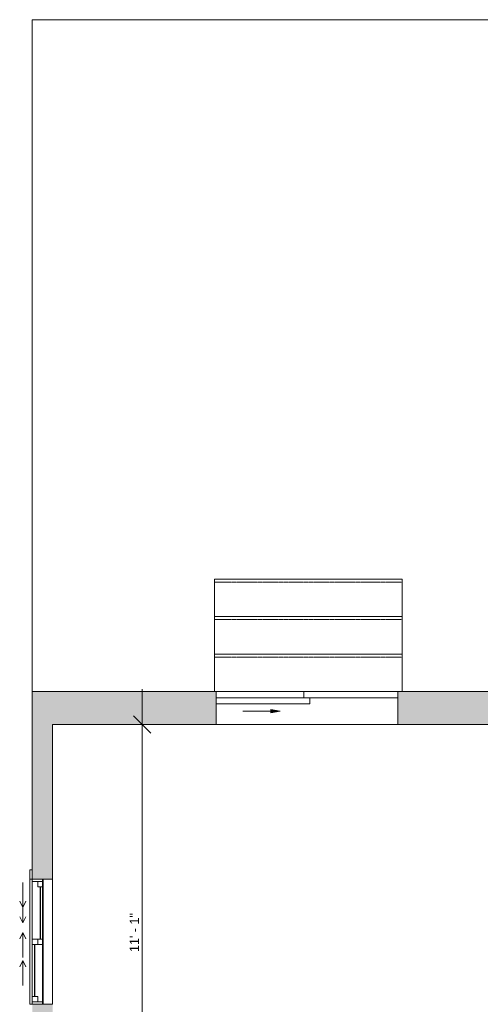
# Model space of a CAD drawing. Header units: inches. Extents: x -243 to 190, y -137 to 471.
# Tile 4 of 5: x -243 to -95, y 152 to 466. Entities that reach past the tile are written whole.
import ezdxf

# ---------------------------------------------------------------- set-up
doc = ezdxf.new("R2010")
doc.units = ezdxf.units.IN
doc.header["$MEASUREMENT"] = 0
doc.linetypes.add('Dash', pattern=[0.23622, 0.11811, -0.11811])
doc.linetypes.add('Overhead', pattern=[0.15625, 0.09375, -0.0625])
for name, color, linetype, lineweight in [('A-ANNO-DIMS', 211, 'Continuous', 9), ('A-ANNO-DIMS-96', 211, 'Continuous', 9), ('A-AREA', 32, 'Continuous', 9), ('A-DETL-GENF', 92, 'Continuous', 9), ('A-DOOR', 31, 'Continuous', 9), ('A-EXTEERIOR SPACES', 90, 'Continuous', 9), ('A-FLOR', 192, 'Continuous', 9), ('A-GLAZ', 151, 'Continuous', 9), ('A-WALL', 90, 'Continuous', 9), ('A-WALL-PATT', 111, 'Continuous', 9), ('S-STRS', 90, 'Continuous', 9)]:
    doc.layers.add(name, color=color, linetype=linetype, lineweight=lineweight)
doc.styles.add('Inter', font='txt', dxfattribs={"height": 3})
doc.dimstyles.new('Linear_-_1_32__Inter__Imperial__SMALL', dxfattribs={"dimscale": 12, "dimtxt": 3.97594, "dimasz": 0.46875, "dimexe": 0.944882, "dimexo": 0.629921, "dimgap": 0, "dimtad": 1, "dimrnd": 0.25, "dimzin": 1, "dimdsep": 46, "dimlunit": 4, "dimtxsty": 'Inter', "dimblk1": 'OBLIQUE', "dimblk2": 'OBLIQUE', "dimsah": 1, "dimcen": 0.09, "dimdle": 0.944882, "dimazin": 0, "dimtfac": 1, "dimtdec": 4, "dimtix": 1, "dimtmove": 0, "dimatfit": 3, "dimfxl": 1, "dimtvp": 1, "dimtfill": 1, "dimfrac": 2, "dimtolj": 1, "dimtzin": 0, "dimarcsym": 2})

# ---------------------------------------------------------------- blocks, each defined once
blk = doc.blocks.new('Planitar - Double Sliding Door_Glass - 4_-10_ x 6_-8_-3184308-102_1 - Main Floor DIM')
at = {"layer": 'A-DETL-GENF'}
blk.add_hatch(color=256, dxfattribs=at).paths.add_polyline_path([(11.51, -3.47), (8.5, -4), (11.51, -4.53)], flags=0)
for p, q in [((8.5, -4), (11.51, -3.47)), ((20.5, -4), (8.5, -4)), ((11.51, -4.53), (8.5, -4)), ((11.51, -3.47), (11.51, -4.53))]:
    blk.add_line(p, q, dxfattribs=at)
at = {"layer": 'A-DOOR', "lineweight": 18}
for p, q in [((-29, -8.28), (0.98, -8.28)), ((-29, -10.25), (-29, -8.28)), ((-0.98, -6.31), (29, -6.31)), ((-0.98, -8.28), (-0.98, -6.31)), ((29, -8.28), (-0.98, -8.28)), ((0.98, -8.28), (0.98, -10.25)), ((29, -6.31), (29, -8.28)), ((0.98, -10.25), (-29, -10.25))]:
    blk.add_line(p, q, dxfattribs=at)
blk = doc.blocks.new('Planitar-Sliding-Double - 60_ x 48_-3165632-102_1 - Main Floor DIM')
at = {"layer": 'A-GLAZ'}
for p, q in [((-20, -0.15), (-20, 3.85)), ((-20, 3.85), (20, 3.85)), ((20, -0.15), (20, 3.85)), ((20, -0.15), (-20, -0.15)), ((-20, -0.15), (-20, -3.4)), ((20, -0.15), (-20, -0.15)), ((20, -3.4), (20, -0.15)), ((-20, -3.4), (20, -3.4))]:
    blk.add_line(p, q, dxfattribs=at)
blk = doc.blocks.new('Plan-Double-Sliding - Plan-Double-Sliding-3099763-102_1 - Main Floor DIM')
at = {"layer": 'A-GLAZ'}
for p, q in [((-6, 3.34375), (-14, 3.34375)), ((-6, 3.34375), (-8, 4.34375)), ((-6, 3.34375), (-8, 2.34375)), ((6, 3.34375), (8, 4.34375)), ((6, 3.34375), (8, 2.34375)), ((6, 3.34375), (14, 3.34375)), ((20, 0.34375), (-20, 0.34375)), ((-17.5, 0.34375), (-0.875, 0.34375)), ((0.875, 0.34375), (19.25, 0.34375)), ((-20, -6.15625), (20, -6.15625)), ((-19.25, -3.15625), (-0.875, -3.15625)), ((0.875, -3.15625), (17.5, -3.15625))]:
    blk.add_line(p, q, dxfattribs=at)
at = {"layer": 'A-GLAZ', "lineweight": 18}
for p, q in [((-20, 0.34375), (-20, -6.15625)), ((-20, 0.34375), (-17.5, 0.34375)), ((-19.25, 0.34375), (-19.25, -3.15625)), ((-17.5, 0.34375), (-17.5, -1.40625)), ((-0.875, -3.15625), (-0.875, 0.34375)), ((-0.875, 0.34375), (0.875, 0.34375)), ((0.875, 0.34375), (0.875, -3.15625)), ((19.25, 0.34375), (20, 0.34375)), ((19.25, 0.34375), (19.25, -3.15625)), ((20, -6.15625), (20, 0.34375)), ((-17.5, -1.40625), (-19.25, -1.40625)), ((0.875, -1.40625), (-0.875, -1.40625)), ((17.5, -1.40625), (17.5, -3.15625)), ((19.25, -1.40625), (17.5, -1.40625)), ((-20, -3.15625), (-19.25, -3.15625)), ((-0.875, -3.15625), (0.875, -3.15625)), ((17.5, -3.15625), (20, -3.15625))]:
    blk.add_line(p, q, dxfattribs=at)
at = {"layer": 'A-GLAZ', "lineweight": 25}
for p, q in [((-17.5, -0.53125), (-0.875, -0.53125)), ((0.875, -2.28125), (17.5, -2.28125))]:
    blk.add_line(p, q, dxfattribs=at)
blk = doc.blocks.new('Planitar-Sliding-Double - 60_ x 48_-3165652-102_1 - Main Floor DIM')
at = {"layer": 'A-GLAZ'}
for p in [(13.06, 8.6), (16, 7.85)]:
    blk.add_line(p, (16, 8.6), dxfattribs=at)
blk = doc.blocks.new('Plan-Double-Sliding - Plan-Double-Sliding-3157604-102_1 - Main Floor DIM')
at = {"layer": 'A-GLAZ'}
for p, q in [((-4, 3.34375), (-12, 3.34375)), ((-4, 3.34375), (-6, 4.34375)), ((-4, 3.34375), (-6, 2.34375)), ((4, 3.34375), (6, 4.34375)), ((4, 3.34375), (6, 2.34375)), ((4, 3.34375), (12, 3.34375))]:
    blk.add_line(p, q, dxfattribs=at)
blk = doc.blocks.new('DIMBLOCK1-102_1 - Main Floor DIM')
at = {"layer": 'A-ANNO-DIMS-96'}
for p, q in [((-203.42, 252.34), (-203.42, 108.06)), ((-207, 241), (-192.08, 241)), ((-203.42, 241), (-207, 241)), ((-207, 108.06), (-192.08, 108.06)), ((-203.42, 108.06), (-207, 108.06))]:
    blk.add_line(p, q, dxfattribs=at)
at = {"layer": 'A-ANNO-DIMS-96', "lineweight": 35}
for p, q in [((-203.42, 241), (-206.23, 243.81)), ((-203.42, 241), (-200.61, 238.19)), ((-203.42, 108.06), (-206.23, 110.87)), ((-203.42, 108.06), (-200.61, 105.24))]:
    blk.add_line(p, q, dxfattribs=at)
at = {"layer": 'A-ANNO-DIMS-96', "color": 0, "insert": (-207.41, 168.27), "char_height": 3, "width": 15.0291, "attachment_point": 1, "rotation": 90, "line_spacing_factor": 0.993985, "style": 'Inter', "bg_fill": 3, "box_fill_scale": 1.25, "bg_fill_color": 256, "bg_fill_true_color": 13158600, "bg_fill_transparency": 0}
blk.add_mtext('11\' - 1"', dxfattribs=at)
blk = doc.blocks.new('_Oblique')
at = {"color": 0, "linetype": 'ByBlock', "lineweight": -2}
blk.add_line((-0.5, -0.5), (0.5, 0.5), dxfattribs=at)

msp = doc.modelspace()

# ---------------------------------------------------------------- hatches: boundary and pattern name
at = {"layer": 'A-WALL-PATT'}
h = msp.add_hatch(color=9, dxfattribs=at)
h.paths.add_polyline_path([(-238.547, -52.25), (-232.047, -52.25), (-232.047, -28.069), (-238.547, -28.069), (-238.547, -39.385)], flags=0)
h.paths.add_polyline_path([(-236.787, -10.069), (-232.047, -10.069), (-232.047, 67.222), (-238.547, 67.222), (-238.547, -10.069)], flags=0)
h.paths.add_polyline_path([(-232.812, 85.222), (-232.047, 85.222), (-232.047, 151.555), (-238.547, 151.555), (-238.547, 85.222), (-236.315, 85.222)], flags=0)
h.paths.add_polyline_path([(-238.547, 191.555), (-232.047, 191.555), (-232.047, 251.5), (-238.547, 251.5), (-238.547, 216.486)], flags=0)
h = msp.add_hatch(color=9, dxfattribs=at)
h.paths.add_polyline_path([(-121.797, 241), (-73.547, 241), (-73.547, 251.5), (-121.797, 251.5), (-121.797, 249.531)], flags=0)
h.paths.add_polyline_path([(-179.797, 241), (-179.797, 251.5), (-232.047, 251.5), (-232.047, 241), (-211.448, 241)], flags=0)

# ---------------------------------------------------------------- linework, layer by layer
at = {"layer": 'A-AREA', "linetype": 'Dash'}
for p, q in [((-238.547, 251.5), (-238.547, 466.305)), ((-238.547, 466.305), (24.953, 466.305))]:
    msp.add_line(p, q, dxfattribs=at)
at = {"layer": 'A-EXTEERIOR SPACES'}
for p, q in [((-43.047, 466.305), (-238.547, 466.305)), ((-238.547, 466.305), (-238.547, 251.5)), ((-238.547, 251.5), (-92.297, 251.5))]:
    msp.add_line(p, q, dxfattribs=at)
at = {"layer": 'A-FLOR'}
for p, q in [((-238.547, 466.305), (-238.547, 251.5)), ((24.953, 466.305), (-238.547, 466.305)), ((-121.797, 241), (-179.797, 241))]:
    msp.add_line(p, q, dxfattribs=at)
at = {"layer": 'A-WALL'}
for p, q in [((-238.547, 251.5), (-238.547, 191.555)), ((-179.797, 251.5), (-238.547, 251.5)), ((-179.797, 249.531), (-179.797, 251.5)), ((-92.297, 251.5), (-121.797, 251.5)), ((-121.797, 249.531), (-121.797, 241)), ((-179.797, 241), (-179.797, 247.563)), ((-232.047, 241), (-232.047, 191.555)), ((-232.047, 241), (-179.797, 241)), ((-121.797, 241), (-71.547, 241))]:
    msp.add_line(p, q, dxfattribs=at)
at = {"layer": 'S-STRS'}
for p, q in [((-120.332, 287.5), (-180.332, 287.5)), ((-180.332, 287.5), (-180.332, 275.5)), ((-120.332, 287.5), (-120.332, 275.5)), ((-180.332, 275.5), (-180.332, 263.5)), ((-120.332, 275.5), (-180.332, 275.5)), ((-120.332, 275.5), (-120.332, 263.5)), ((-180.332, 263.5), (-180.332, 251.5)), ((-120.332, 263.5), (-180.332, 263.5)), ((-120.332, 263.5), (-120.332, 251.5)), ((-151.781, 251.5), (-179.797, 251.5))]:
    msp.add_line(p, q, dxfattribs=at)
at = {"layer": 'S-STRS', "linetype": 'Overhead'}
for p, q in [((-120.332, 286.516), (-180.332, 286.516)), ((-120.332, 274.516), (-180.332, 274.516)), ((-120.332, 262.516), (-180.332, 262.516))]:
    msp.add_line(p, q, dxfattribs=at)

# ---------------------------------------------------------------- block references
at = {"layer": 'A-DOOR', "rotation": 180}
msp.add_blockref('Planitar - Double Sliding Door_Glass - 4_-10_ x 6_-8_-3184308-102_1 - Main Floor DIM', (-150.797, 241.25), dxfattribs=at)
at = {"layer": 'A-GLAZ', "rotation": 89.99999999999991}
for name, p in [('Planitar-Sliding-Double - 60_ x 48_-3165652-102_1 - Main Floor DIM', (-230.697, 178.5)), ('Plan-Double-Sliding - Plan-Double-Sliding-3099763-102_1 - Main Floor DIM', (-238.203, 171.555)), ('Plan-Double-Sliding - Plan-Double-Sliding-3157604-102_1 - Main Floor DIM', (-238.203, 178.5)), ('Planitar-Sliding-Double - 60_ x 48_-3165632-102_1 - Main Floor DIM', (-235.447, 171.555))]:
    msp.add_blockref(name, p, dxfattribs=at)

# ---------------------------------------------------------------- next in the draw order: dimensions: what is measured, and where the dimension line sits
at = {"layer": 'A-ANNO-DIMS'}
dim = msp.add_linear_dim(base=(-203.4204, 108.0551), p1=(-199.443, 241), p2=(-199.443, 108.0551), angle=90, dimstyle='Linear_-_1_32__Inter__Imperial__SMALL', override={"dimpost": '<>', "dimfxl": 132.944882}, dxfattribs=at)
dim.commit()
dim.dimension.update_dxf_attribs({"geometry": 'DIMBLOCK1-102_1 - Main Floor DIM', "text_midpoint": (-204.9204, 174.5276)})

doc.saveas('drawing.dxf')
